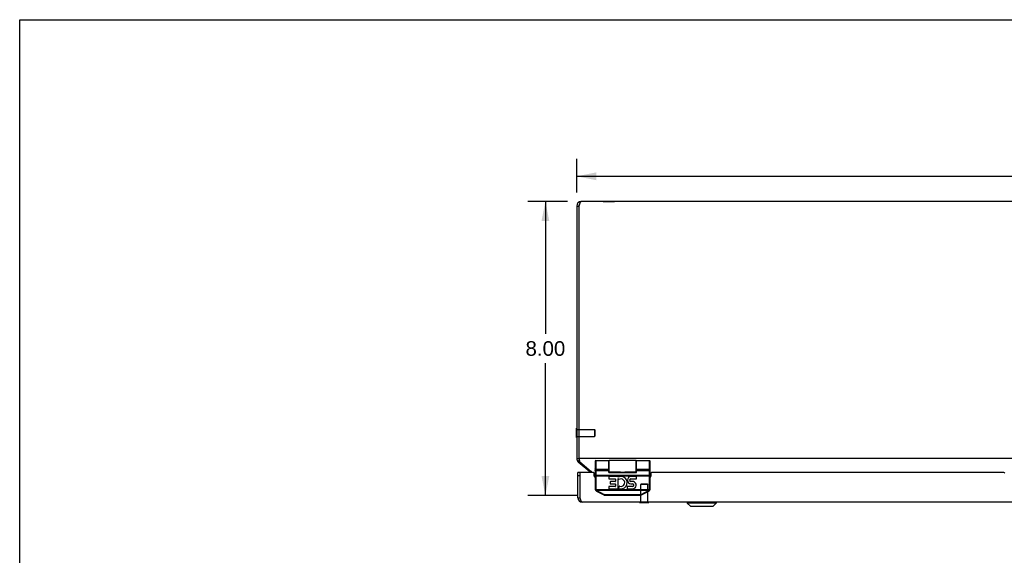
# Model space of a CAD drawing. Header units: inches. Extents: x 0 to 90.2, y 0 to 58.3.
# Tile 3 of 7: x 0 to 26.8, y 43.8 to 58.3. Entities that reach past the tile are written whole.
import ezdxf

# ---------------------------------------------------------------- set-up
doc = ezdxf.new("R2010")
doc.units = ezdxf.units.IN
doc.header["$LTSCALE"] = 4.958751
doc.header["$MEASUREMENT"] = 0
doc.linetypes.add('HIDDEN', pattern=[0.2, 0.1, -0.1])
doc.layers.get('0').update_dxf_attribs({"linetype": 'CONTINUOUS'})
for name, color, linetype in [('02___PRT_ALL_AXES', 7, 'CONTINUOUS'), ('06___PRT_ALL_SURFS', 7, 'CONTINUOUS'), ('DEFAULT_2', 8, 'HIDDEN'), ('DIMENSIONS', 7, 'CONTINUOUS')]:
    doc.layers.add(name, color=color, linetype=linetype)
doc.styles.get("Standard").update_dxf_attribs({"font": 'arial.ttf'})
doc.dimstyles.new('DIMSTYLE_1', dxfattribs={"dimtxt": 0.397761, "dimasz": 0.530348, "dimexe": 0.09, "dimexo": 0.07, "dimgap": 0.0375, "dimtad": 0, "dimtih": 1, "dimtoh": 1, "dimzin": 4, "dimdsep": 46, "dimtxsty": 'Standard', "dimblk": '_FILLED', "dimblk1": '_FILLED', "dimblk2": '_FILLED', "dimcen": 0.09, "dimazin": 1, "dimtfac": 1, "dimtofl": 0, "dimtmove": 0, "dimatfit": 3, "dimldrblk": '_FILLED', "dimfxl": 1, "dimtolj": 1, "dimtzin": 4, "dimarcsym": 0})

# ---------------------------------------------------------------- blocks, each defined once
blk = doc.blocks.new('_FILLED')
at = {"color": 0, "linetype": 'ByBlock'}
blk.add_solid([(0, 0), (-1, 0.2), (-1, -0.2)], dxfattribs=at)
blk = doc.blocks.new('*D6')
at = {"layer": 'DIMENSIONS', "color": 2, "linetype": 'Continuous'}
for p, q in [((15.157, 53.637), (15.157, 54.551)), ((51.157, 53.637), (51.157, 54.551)), ((15.157, 54.073), (32.263, 54.073)), ((51.157, 54.073), (34.051, 54.073))]:
    blk.add_line(p, q, dxfattribs=at)
at = {"layer": 'DIMENSIONS', "color": 2, "linetype": 'Continuous', "xscale": 0.5303476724, "yscale": 0.5303476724, "zscale": 0.5303476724, "rotation": 180}
blk.add_blockref('_FILLED', (15.157, 54.073), dxfattribs=at)
at = {"layer": 'DIMENSIONS', "color": 2, "linetype": 'Continuous', "xscale": 0.5303476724, "yscale": 0.5303476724, "zscale": 0.5303476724}
blk.add_blockref('_FILLED', (51.157, 54.073), dxfattribs=at)
at = {"layer": 'DIMENSIONS', "color": 2, "linetype": 'Continuous', "insert": (33.157, 54.272), "char_height": 0.3978, "width": 1.38994, "attachment_point": 2, "line_spacing_factor": 0.9}
blk.add_mtext('36.00', dxfattribs=at)
blk = doc.blocks.new('*D8')
at = {"layer": 'DIMENSIONS', "color": 2, "linetype": 'Continuous'}
for p, q in [((14.906, 53.385), (13.829, 53.385)), ((14.306, 53.385), (14.306, 49.783)), ((14.306, 45.385), (14.306, 48.987)), ((15.169, 45.385), (13.829, 45.385))]:
    blk.add_line(p, q, dxfattribs=at)
at = {"layer": 'DIMENSIONS', "color": 2, "linetype": 'Continuous', "xscale": 0.5303476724, "yscale": 0.5303476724, "zscale": 0.5303476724}
for p, rotation in [((14.306, 53.385), 90), ((14.306, 45.385), 270)]:
    blk.add_blockref('_FILLED', p, dxfattribs=dict(at, rotation=rotation))
at = {"layer": 'DIMENSIONS', "color": 2, "linetype": 'Continuous', "insert": (14.306, 49.584), "char_height": 0.3978, "width": 1.0809, "attachment_point": 2, "line_spacing_factor": 0.9}
blk.add_mtext('8.00', dxfattribs=at)

msp = doc.modelspace()

# ---------------------------------------------------------------- linework, layer by layer
at = {"color": 7, "linetype": 'Continuous'}
for p, q in [((0, 0), (0, 58.338)), ((0, 58.338), (90.159, 58.338)), ((15.157, 53.265), (15.217, 53.265)), ((15.153, 46.958), (15.153, 47.214)), ((15.153, 47.214), (15.157, 47.214)), ((15.153, 46.958), (15.157, 46.958)), ((15.157, 46.392), (15.217, 46.392)), ((15.2, 46.3), (15.229, 46.335)), ((15.657, 46.313), (15.657, 45.556)), ((15.657, 46.106), (15.657, 46.106)), ((15.657, 46.105), (15.657, 46.106)), ((15.657, 46.106), (15.657, 46.106)), ((15.677, 46.333), (15.677, 45.556)), ((15.677, 46.096), (16.032, 46.096)), ((15.677, 46.096), (16.032, 46.096)), ((16.032, 46.009), (16.032, 46.333)), ((16.037, 46.018), (16.037, 46.333)), ((16.777, 46.018), (16.777, 46.333)), ((16.782, 46.009), (16.782, 46.333)), ((16.782, 46.096), (17.137, 46.096)), ((16.782, 46.096), (17.137, 46.096)), ((17.137, 45.556), (17.137, 46.333)), ((17.157, 45.556), (17.157, 46.313)), ((17.157, 46.106), (17.157, 46.106)), ((17.157, 46.106), (17.157, 46.106)), ((15.247, 46.01), (15.187, 46.01)), ((15.247, 45.92), (15.187, 45.92)), ((15.247, 46.01), (15.247, 45.32)), ((15.513, 46.037), (15.529, 46.056)), ((15.657, 45.921), (17.157, 45.921)), ((15.677, 46.06), (16.032, 46.06)), ((15.677, 45.94), (17.138, 45.94)), ((16.037, 46.023), (16.032, 46.023)), ((16.032, 46.017), (16.782, 46.017)), ((16.032, 46.009), (16.782, 46.009)), ((16.347, 46.018), (16.352, 46.018)), ((16.352, 46.018), (16.359, 46.018)), ((16.359, 46.018), (16.379, 46.019)), ((16.379, 46.019), (16.386, 46.019)), ((16.386, 46.019), (16.393, 46.019)), ((16.393, 46.019), (16.4, 46.019)), ((16.4, 46.019), (16.407, 46.019)), ((16.407, 46.019), (16.414, 46.019)), ((16.414, 46.019), (16.422, 46.019)), ((16.422, 46.019), (16.429, 46.019)), ((16.429, 46.019), (16.436, 46.019)), ((16.436, 46.019), (16.456, 46.018)), ((16.456, 46.018), (16.462, 46.018)), ((16.462, 46.018), (16.467, 46.018)), ((16.782, 46.023), (16.777, 46.023)), ((16.782, 46.06), (17.137, 46.06)), ((15.677, 45.556), (15.657, 45.556)), ((17.137, 45.556), (17.157, 45.556)), ((15.187, 45.32), (15.247, 45.32)), ((15.679, 45.544), (15.66, 45.538)), ((15.679, 45.544), (17.136, 45.544)), ((15.686, 45.527), (17.128, 45.527)), ((15.692, 45.5), (15.894, 45.399)), ((15.698, 45.51), (15.697, 45.509)), ((15.699, 45.512), (15.698, 45.51)), ((15.7, 45.513), (15.699, 45.512)), ((15.701, 45.515), (15.7, 45.513)), ((15.701, 45.515), (15.903, 45.414)), ((15.902, 45.412), (15.901, 45.411)), ((15.903, 45.414), (15.902, 45.412)), ((15.922, 45.41), (15.922, 45.392)), ((15.922, 45.41), (16.892, 45.41)), ((15.922, 45.392), (16.892, 45.392)), ((16.892, 45.41), (16.892, 45.392)), ((16.911, 45.414), (17.114, 45.515)), ((16.911, 45.414), (16.912, 45.412)), ((16.912, 45.412), (16.913, 45.411)), ((16.913, 45.411), (16.914, 45.409)), ((16.914, 45.409), (16.915, 45.408)), ((16.915, 45.408), (16.916, 45.406)), ((16.92, 45.399), (17.123, 45.5)), ((17.115, 45.513), (17.116, 45.511)), ((17.116, 45.511), (17.117, 45.509)), ((17.117, 45.509), (17.118, 45.508)), ((17.136, 45.544), (17.155, 45.538)), ((16.869, 45.196), (16.869, 45.2)), ((16.869, 45.196), (17.125, 45.196)), ((17.125, 45.196), (17.125, 45.2)), ((18.168, 45.197), (18.168, 45.178)), ((18.168, 45.197), (18.956, 45.197)), ((18.168, 45.178), (18.251, 45.095)), ((18.956, 45.178), (18.168, 45.178)), ((18.251, 45.095), (18.873, 45.095)), ((18.256, 45.093), (18.868, 45.093)), ((18.956, 45.178), (18.873, 45.095)), ((18.956, 45.197), (18.956, 45.178))]:
    msp.add_line(p, q, dxfattribs=at)
at = {"color": 3, "linetype": 'Continuous'}
for p, q in [((51.037, 53.385), (15.277, 53.385)), ((15.157, 53.265), (15.157, 46.392)), ((15.217, 53.265), (15.217, 46.392)), ((51.097, 46.392), (15.217, 46.392)), ((15.2, 46.3), (15.513, 46.037)), ((15.239, 46.3), (15.552, 46.037)), ((15.187, 45.32), (15.187, 46.01)), ((15.252, 45.305), (15.252, 46.01)), ((15.617, 46.01), (15.252, 46.01)), ((15.637, 45.991), (15.657, 45.991)), ((15.637, 45.905), (15.637, 45.99)), ((17.157, 45.991), (17.177, 45.991)), ((17.177, 45.99), (17.177, 45.905)), ((26.784, 46.01), (17.197, 46.01)), ((51.007, 45.2), (15.307, 45.2))]:
    msp.add_line(p, q, dxfattribs=at)
for points in [[(15.277, 53.385), (15.275, 53.385), (15.272, 53.384), (15.269, 53.383), (15.266, 53.38), (15.264, 53.378), (15.261, 53.374), (15.258, 53.371), (15.255, 53.366), (15.253, 53.361), (15.25, 53.356), (15.247, 53.35), (15.244, 53.344), (15.242, 53.337), (15.239, 53.33), (15.236, 53.323), (15.234, 53.315), (15.231, 53.307), (15.228, 53.299), (15.225, 53.291), (15.223, 53.282), (15.22, 53.274), (15.217, 53.265)], [(15.217, 46.392), (15.219, 46.384), (15.221, 46.375), (15.223, 46.366), (15.224, 46.358), (15.226, 46.35), (15.228, 46.342), (15.23, 46.334), (15.232, 46.326), (15.233, 46.319), (15.235, 46.313), (15.237, 46.306), (15.239, 46.3)], [(15.579, 46.01), (15.578, 46.012), (15.573, 46.017), (15.569, 46.021), (15.565, 46.026), (15.561, 46.03), (15.556, 46.034), (15.552, 46.037)], [(15.26, 45.282), (15.257, 45.289), (15.255, 45.297), (15.252, 45.305)], [(15.307, 45.2), (15.305, 45.201), (15.302, 45.201), (15.3, 45.203), (15.297, 45.204), (15.295, 45.207), (15.292, 45.209), (15.29, 45.213), (15.287, 45.216), (15.285, 45.221), (15.282, 45.225), (15.28, 45.23), (15.277, 45.235), (15.275, 45.241), (15.272, 45.247), (15.27, 45.254), (15.267, 45.26), (15.265, 45.267), (15.262, 45.274), (15.26, 45.282)]]:
    msp.add_lwpolyline(points, dxfattribs=at)
at = {"color": 7, "linetype": 'Continuous'}
for points in [[(15.677, 46.096), (15.676, 46.096), (15.675, 46.096), (15.674, 46.096), (15.674, 46.097), (15.673, 46.097), (15.672, 46.097), (15.671, 46.097), (15.67, 46.097), (15.669, 46.097), (15.668, 46.097), (15.667, 46.098), (15.667, 46.098), (15.666, 46.098), (15.665, 46.098), (15.664, 46.099), (15.664, 46.099), (15.663, 46.099), (15.662, 46.1), (15.662, 46.1), (15.661, 46.1), (15.661, 46.101), (15.66, 46.101), (15.66, 46.102), (15.659, 46.102), (15.659, 46.102), (15.659, 46.103), (15.658, 46.103), (15.658, 46.104), (15.658, 46.104), (15.658, 46.105), (15.657, 46.105)], [(15.677, 46.096), (15.676, 46.096), (15.675, 46.096), (15.674, 46.097), (15.674, 46.097), (15.673, 46.097), (15.672, 46.097), (15.671, 46.097), (15.67, 46.097), (15.669, 46.097), (15.668, 46.097), (15.667, 46.098), (15.667, 46.098), (15.666, 46.098), (15.665, 46.098), (15.664, 46.099), (15.664, 46.099), (15.663, 46.099), (15.662, 46.1), (15.662, 46.1), (15.661, 46.1), (15.661, 46.101), (15.66, 46.101), (15.66, 46.102), (15.659, 46.102), (15.659, 46.102), (15.659, 46.103), (15.658, 46.103), (15.658, 46.104), (15.658, 46.104), (15.658, 46.105), (15.657, 46.105)], [(17.137, 46.096), (17.138, 46.096), (17.139, 46.096), (17.14, 46.096), (17.141, 46.097), (17.142, 46.097), (17.143, 46.097), (17.144, 46.097), (17.144, 46.097), (17.145, 46.097), (17.146, 46.097), (17.147, 46.098), (17.148, 46.098), (17.149, 46.098), (17.149, 46.098), (17.15, 46.099), (17.151, 46.099), (17.151, 46.099), (17.152, 46.1), (17.153, 46.1), (17.153, 46.1), (17.154, 46.101), (17.154, 46.101), (17.155, 46.102), (17.155, 46.102), (17.156, 46.102), (17.156, 46.103), (17.156, 46.103), (17.156, 46.104), (17.157, 46.104), (17.157, 46.105), (17.157, 46.105), (17.157, 46.106)], [(17.137, 46.096), (17.138, 46.096), (17.139, 46.096), (17.14, 46.097), (17.141, 46.097), (17.142, 46.097), (17.143, 46.097), (17.144, 46.097), (17.144, 46.097), (17.145, 46.097), (17.146, 46.097), (17.147, 46.098), (17.148, 46.098), (17.149, 46.098), (17.149, 46.098), (17.15, 46.099), (17.151, 46.099), (17.151, 46.099), (17.152, 46.1), (17.153, 46.1), (17.153, 46.1), (17.154, 46.101), (17.154, 46.101), (17.155, 46.102), (17.155, 46.102), (17.156, 46.102), (17.156, 46.103), (17.156, 46.103), (17.156, 46.104), (17.157, 46.104), (17.157, 46.105), (17.157, 46.105)], [(15.677, 46.06), (15.676, 46.06), (15.675, 46.06), (15.674, 46.061), (15.674, 46.061), (15.673, 46.061), (15.672, 46.061), (15.671, 46.061), (15.67, 46.061), (15.669, 46.062), (15.668, 46.062), (15.667, 46.062), (15.667, 46.063), (15.666, 46.063), (15.665, 46.063), (15.664, 46.064), (15.664, 46.064), (15.663, 46.065), (15.662, 46.065), (15.662, 46.066), (15.661, 46.066), (15.661, 46.067), (15.66, 46.068), (15.66, 46.068), (15.659, 46.069), (15.659, 46.069), (15.659, 46.07), (15.658, 46.071), (15.658, 46.071), (15.658, 46.072), (15.658, 46.073), (15.657, 46.073), (15.657, 46.074), (15.657, 46.075), (15.657, 46.076)], [(15.677, 45.94), (15.676, 45.94), (15.675, 45.94), (15.674, 45.94), (15.674, 45.94), (15.673, 45.94), (15.672, 45.94), (15.671, 45.94), (15.67, 45.94), (15.669, 45.94), (15.668, 45.94), (15.667, 45.94), (15.667, 45.94), (15.666, 45.94), (15.665, 45.94), (15.664, 45.94), (15.664, 45.941), (15.663, 45.941), (15.662, 45.941), (15.662, 45.941), (15.661, 45.941), (15.661, 45.941), (15.66, 45.941), (15.66, 45.941), (15.659, 45.941), (15.659, 45.942), (15.659, 45.942), (15.658, 45.942), (15.658, 45.942), (15.658, 45.942), (15.658, 45.942), (15.657, 45.942), (15.657, 45.943), (15.657, 45.943), (15.657, 45.943)], [(17.137, 46.06), (17.138, 46.06), (17.139, 46.06), (17.14, 46.061), (17.141, 46.061), (17.142, 46.061), (17.143, 46.061), (17.144, 46.061), (17.144, 46.061), (17.145, 46.062), (17.146, 46.062), (17.147, 46.062), (17.148, 46.063), (17.149, 46.063), (17.149, 46.063), (17.15, 46.064), (17.151, 46.064), (17.151, 46.065), (17.152, 46.065), (17.153, 46.066), (17.153, 46.066), (17.154, 46.067), (17.154, 46.068), (17.155, 46.068), (17.155, 46.069), (17.156, 46.069), (17.156, 46.07), (17.156, 46.071), (17.156, 46.071), (17.157, 46.072), (17.157, 46.073), (17.157, 46.073), (17.157, 46.074), (17.157, 46.075), (17.157, 46.076)], [(17.138, 45.94), (17.139, 45.94), (17.14, 45.94), (17.141, 45.94), (17.142, 45.94), (17.143, 45.94), (17.144, 45.94), (17.144, 45.94), (17.145, 45.94), (17.146, 45.94), (17.147, 45.94), (17.148, 45.94), (17.149, 45.94), (17.149, 45.94), (17.15, 45.94), (17.151, 45.941), (17.151, 45.941), (17.152, 45.941), (17.153, 45.941), (17.153, 45.941), (17.154, 45.941), (17.154, 45.941), (17.155, 45.941), (17.155, 45.941), (17.156, 45.942), (17.156, 45.942), (17.156, 45.942), (17.156, 45.942), (17.157, 45.942), (17.157, 45.942), (17.157, 45.942), (17.157, 45.943), (17.157, 45.943), (17.157, 45.943)], [(15.686, 45.527), (15.686, 45.526), (15.685, 45.526), (15.684, 45.525), (15.684, 45.524), (15.683, 45.524), (15.682, 45.523), (15.681, 45.523), (15.681, 45.522), (15.68, 45.522), (15.679, 45.521), (15.679, 45.521), (15.678, 45.521), (15.678, 45.52), (15.677, 45.52), (15.676, 45.519), (15.676, 45.519), (15.675, 45.519), (15.675, 45.518), (15.674, 45.518), (15.674, 45.518), (15.673, 45.518), (15.673, 45.518), (15.673, 45.517), (15.672, 45.517), (15.672, 45.517), (15.672, 45.517), (15.672, 45.517), (15.671, 45.517), (15.671, 45.517), (15.671, 45.517), (15.671, 45.517), (15.671, 45.517)], [(15.679, 45.544), (15.679, 45.542), (15.68, 45.541), (15.68, 45.539), (15.681, 45.538), (15.681, 45.536), (15.682, 45.535), (15.683, 45.533), (15.683, 45.532), (15.684, 45.531), (15.685, 45.529), (15.686, 45.528), (15.686, 45.527)], [(15.686, 45.527), (15.687, 45.526), (15.688, 45.525), (15.689, 45.524), (15.69, 45.523), (15.691, 45.522), (15.692, 45.521), (15.693, 45.52), (15.694, 45.519), (15.695, 45.519), (15.696, 45.518), (15.697, 45.517), (15.698, 45.516), (15.7, 45.516), (15.701, 45.515)], [(15.697, 45.509), (15.697, 45.507), (15.696, 45.507), (15.696, 45.506), (15.695, 45.505), (15.695, 45.505), (15.695, 45.504), (15.694, 45.504), (15.694, 45.503), (15.694, 45.503), (15.694, 45.502), (15.693, 45.502), (15.693, 45.501), (15.693, 45.501), (15.693, 45.501), (15.692, 45.501), (15.692, 45.5), (15.692, 45.5), (15.692, 45.5), (15.692, 45.5), (15.692, 45.5), (15.692, 45.5)], [(15.9, 45.408), (15.899, 45.407), (15.899, 45.406), (15.898, 45.405), (15.898, 45.405), (15.898, 45.404), (15.897, 45.404), (15.897, 45.403), (15.897, 45.402), (15.896, 45.402), (15.896, 45.401), (15.896, 45.401), (15.896, 45.401), (15.895, 45.4), (15.895, 45.4), (15.895, 45.4), (15.895, 45.399), (15.895, 45.399), (15.894, 45.399), (15.894, 45.399), (15.894, 45.399), (15.894, 45.399), (15.894, 45.399)], [(15.901, 45.411), (15.9, 45.409), (15.9, 45.408)], [(15.903, 45.414), (15.904, 45.413), (15.906, 45.413), (15.907, 45.412), (15.908, 45.412), (15.91, 45.411), (15.911, 45.411), (15.912, 45.411), (15.914, 45.41), (15.915, 45.41), (15.916, 45.41), (15.918, 45.41), (15.919, 45.41), (15.921, 45.41), (15.922, 45.41)], [(16.892, 45.41), (16.894, 45.41), (16.895, 45.41), (16.897, 45.41), (16.898, 45.41), (16.899, 45.41), (16.901, 45.41), (16.902, 45.411), (16.904, 45.411), (16.905, 45.411), (16.906, 45.412), (16.908, 45.412), (16.909, 45.413), (16.91, 45.413), (16.911, 45.414)], [(16.916, 45.406), (16.916, 45.405), (16.916, 45.405), (16.917, 45.404), (16.917, 45.404), (16.917, 45.403), (16.918, 45.402), (16.918, 45.402), (16.918, 45.401), (16.919, 45.401), (16.919, 45.401), (16.919, 45.4), (16.919, 45.4), (16.92, 45.4), (16.92, 45.399), (16.92, 45.399), (16.92, 45.399), (16.92, 45.399), (16.92, 45.399), (16.92, 45.399), (16.92, 45.399)], [(17.114, 45.515), (17.115, 45.516), (17.116, 45.516), (17.117, 45.517), (17.118, 45.518), (17.119, 45.519), (17.12, 45.519), (17.121, 45.52), (17.122, 45.521), (17.123, 45.522), (17.124, 45.523), (17.125, 45.524), (17.126, 45.525), (17.127, 45.526), (17.128, 45.527)], [(17.114, 45.515), (17.114, 45.514), (17.115, 45.513)], [(17.118, 45.508), (17.118, 45.507), (17.118, 45.507), (17.119, 45.506), (17.119, 45.505), (17.119, 45.505), (17.12, 45.504), (17.12, 45.504), (17.12, 45.503), (17.121, 45.503), (17.121, 45.502), (17.121, 45.502), (17.121, 45.501), (17.122, 45.501), (17.122, 45.501), (17.122, 45.501), (17.122, 45.5), (17.122, 45.5), (17.122, 45.5), (17.123, 45.5), (17.123, 45.5), (17.123, 45.5)], [(17.128, 45.527), (17.129, 45.528), (17.13, 45.529), (17.13, 45.531), (17.131, 45.532), (17.132, 45.533), (17.132, 45.535), (17.133, 45.536), (17.134, 45.538), (17.134, 45.539), (17.135, 45.541), (17.135, 45.542), (17.136, 45.544)], [(17.128, 45.527), (17.129, 45.526), (17.129, 45.526), (17.13, 45.525), (17.131, 45.524), (17.132, 45.524), (17.132, 45.523), (17.133, 45.523), (17.134, 45.522), (17.134, 45.522), (17.135, 45.521), (17.136, 45.521), (17.136, 45.521), (17.137, 45.52), (17.137, 45.52), (17.138, 45.519), (17.139, 45.519), (17.139, 45.519), (17.14, 45.518), (17.14, 45.518), (17.141, 45.518), (17.141, 45.518), (17.141, 45.518), (17.142, 45.517), (17.142, 45.517), (17.142, 45.517), (17.143, 45.517), (17.143, 45.517), (17.143, 45.517), (17.143, 45.517), (17.143, 45.517), (17.144, 45.517), (17.144, 45.517)]]:
    msp.add_lwpolyline(points, dxfattribs=at)
at = {"color": 3, "linetype": 'Continuous'}
for centre, radius, start, end in [((15.277, 53.265), 0.12, 90, 180), ((15.277, 46.392), 0.12, 180, 230), ((15.475, 45.991), 0.06, 18.2926, 50), ((15.617, 45.99), 0.02, 0, 90), ((15.657, 45.905), 0.02, 180, 270), ((17.157, 45.905), 0.02, 270, 360), ((17.197, 45.99), 0.02, 90, 180), ((26.784, 45.99), 0.02, 0, 90), ((15.307, 45.32), 0.12, 180, 270)]:
    msp.add_arc(centre, radius, start, end, dxfattribs=at)
at = {"color": 7, "linetype": 'Continuous'}
for centre, radius, start, end in [((15.277, 53.265), 0.06, 144.272, 180), ((15.277, 46.392), 0.06, 180, 203.0346), ((15.677, 46.313), 0.02, 90, 180), ((17.137, 46.313), 0.02, 0, 90), ((15.72, 45.556), 0.0625, 180, 243.435), ((15.72, 45.556), 0.0425, 180, 196.2996), ((17.095, 45.556), 0.0625, 296.565, 360), ((17.095, 45.556), 0.0425, 343.7004, 360), ((15.307, 45.32), 0.06, 180, 215.7253), ((15.922, 45.455), 0.0625, 243.4349, 270.0001), ((16.892, 45.455), 0.0625, 269.9999, 296.5652), ((18.171, 45.197), 0.00305, 90, 180), ((18.256, 45.1), 0.0071, 225, 270), ((18.868, 45.1), 0.0071, 270, 315), ((18.953, 45.197), 0.00305, 0, 90)]:
    msp.add_arc(centre, radius, start, end, dxfattribs=at)
at = {"layer": '02___PRT_ALL_AXES', "color": 7, "linetype": 'Continuous'}
for p, q in [((15.677, 46.333), (16.032, 46.333)), ((16.037, 46.254), (16.032, 46.254)), ((16.037, 46.098), (16.032, 46.098)), ((16.777, 46.333), (16.037, 46.333)), ((16.782, 46.254), (16.777, 46.254)), ((16.782, 46.098), (16.777, 46.098)), ((16.782, 46.333), (17.137, 46.333)), ((16.034, 45.893), (16.034, 45.841)), ((16.347, 46.018), (16.037, 46.018)), ((16.274, 45.902), (16.042, 45.902)), ((16.042, 45.833), (16.207, 45.833)), ((16.215, 45.824), (16.215, 45.77)), ((16.282, 45.881), (16.282, 45.893)), ((16.282, 45.57), (16.282, 45.844)), ((16.282, 45.844), (16.3, 45.819)), ((16.777, 46.018), (16.467, 46.018)), ((16.633, 45.833), (16.775, 45.833)), ((16.775, 45.902), (16.634, 45.902)), ((16.783, 45.841), (16.783, 45.893)), ((16.034, 45.62), (16.034, 45.57)), ((16.207, 45.629), (16.042, 45.629)), ((16.042, 45.561), (16.274, 45.561)), ((16.069, 45.753), (16.069, 45.706)), ((16.207, 45.761), (16.077, 45.761)), ((16.077, 45.698), (16.207, 45.698)), ((16.215, 45.689), (16.215, 45.637)), ((16.317, 45.628), (16.297, 45.582)), ((16.532, 45.62), (16.532, 45.57)), ((16.68, 45.629), (16.54, 45.629)), ((16.54, 45.561), (16.68, 45.561)), ((16.702, 45.763), (16.627, 45.763)), ((16.635, 45.697), (16.678, 45.697))]:
    msp.add_line(p, q, dxfattribs=at)
for centre, radius, start, end in [((16.042, 45.893), 0.0084, 90, 180), ((16.042, 45.841), 0.0084, 180, 270), ((16.207, 45.824), 0.0084, 0, 90), ((16.274, 45.893), 0.0084, 0, 90), ((16.362, 45.731), 0.17, 249.2967, 117.8817), ((16.305, 45.822), 0.0055, 215.0553, 302.9235), ((16.363, 45.731), 0.102, 251.514, 122.9235), ((16.644, 45.8), 0.102, 95.6616, 264.9365), ((16.633, 45.798), 0.0353, 90, 259.421), ((16.775, 45.893), 0.0084, 0, 90), ((16.775, 45.841), 0.0084, 270, 360), ((16.042, 45.62), 0.0084, 90, 180), ((16.042, 45.57), 0.0084, 180, 270), ((16.077, 45.753), 0.0084, 90, 180), ((16.077, 45.706), 0.0084, 180, 270), ((16.207, 45.77), 0.0084, 270, 360), ((16.207, 45.689), 0.0084, 0, 90), ((16.207, 45.637), 0.0084, 270, 360), ((16.274, 45.57), 0.0084, 270, 360), ((16.304, 45.579), 0.00764, 156.3656, 249.2967), ((16.327, 45.623), 0.0112, 71.514, 157.3019), ((16.54, 45.62), 0.0084, 90, 180), ((16.54, 45.57), 0.0084, 180, 270), ((16.68, 45.663), 0.0343, 270, 93.9372), ((16.675, 45.664), 0.102, 272.5311, 75.2013)]:
    msp.add_arc(centre, radius, start, end, dxfattribs=at)
at = {"layer": '06___PRT_ALL_SURFS', "color": 7, "linetype": 'Continuous'}
for p, q in [((15.876, 53.389), (15.876, 53.385)), ((15.876, 53.389), (16.188, 53.389)), ((16.032, 53.389), (16.032, 53.385)), ((16.188, 53.389), (16.188, 53.385))]:
    msp.add_line(p, q, dxfattribs=at)
at = {"layer": 'DEFAULT_2', "color": 8, "linetype": 'HIDDEN'}
for p, q in [((15.157, 47.214), (15.171, 47.214)), ((15.171, 46.958), (15.171, 47.214)), ((15.171, 47.18), (15.643, 47.18)), ((15.643, 47.18), (15.643, 46.992)), ((15.653, 47.17), (15.643, 47.18)), ((15.653, 47.17), (15.653, 47.002)), ((15.157, 46.958), (15.171, 46.958)), ((15.171, 46.992), (15.643, 46.992)), ((15.653, 47.002), (15.643, 46.992)), ((16.913, 45.696), (16.903, 45.686)), ((16.903, 45.214), (16.903, 45.686)), ((17.091, 45.686), (16.903, 45.686)), ((16.913, 45.696), (17.081, 45.696)), ((17.081, 45.696), (17.091, 45.686)), ((17.091, 45.214), (17.091, 45.686)), ((16.869, 45.2), (16.869, 45.214)), ((16.869, 45.214), (17.125, 45.214)), ((17.125, 45.2), (17.125, 45.214))]:
    msp.add_line(p, q, dxfattribs=at)

# ---------------------------------------------------------------- dimensions: what is measured, and where the dimension line sits
at = {"layer": 'DIMENSIONS', "color": 2, "linetype": 'Continuous'}
dim = msp.add_linear_dim(base=(51.157, 54.073), p1=(15.157, 54.621), p2=(51.157, 54.621), dimstyle='DIMSTYLE_1', dxfattribs=at)
dim.commit()
dim.dimension.update_dxf_attribs({"geometry": '*D6', "text_midpoint": (33.156, 54.071), "dimtype": 160})
dim = msp.add_linear_dim(base=(14.306, 45.385), p1=(14.976, 53.385), p2=(15.239, 45.385), angle=270, dimstyle='DIMSTYLE_1', dxfattribs=at)
dim.commit()
dim.dimension.update_dxf_attribs({"geometry": '*D8', "text_midpoint": (14.304, 49.383), "dimtype": 160})

doc.saveas('drawing.dxf')
